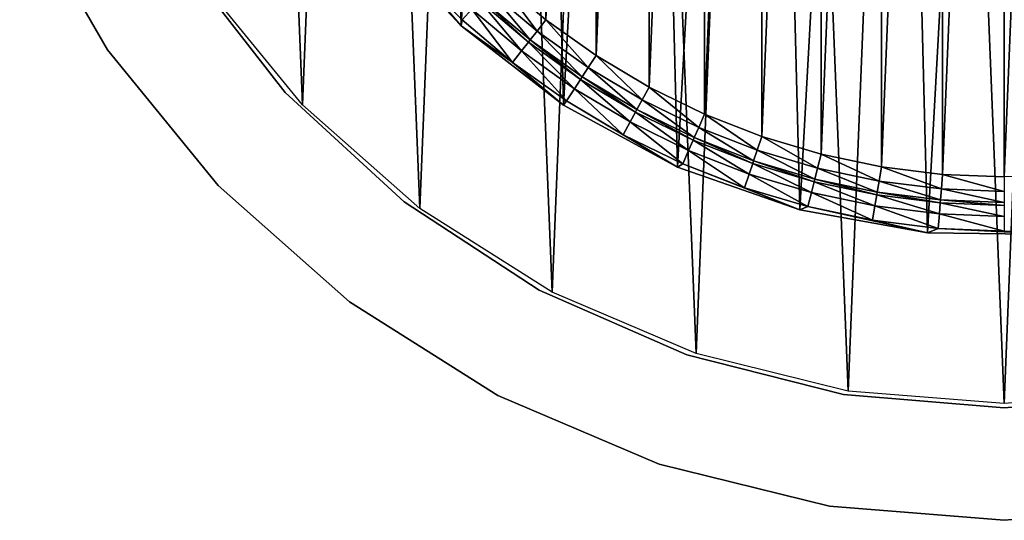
# Model space of a CAD drawing. Header units: millimetres. Extents: x 10 to 569, y -280 to 280.
# Tile 1 of 13: x 36 to 289, y -280 to -151. Entities that reach past the tile are written whole.
import ezdxf

# ---------------------------------------------------------------- set-up
doc = ezdxf.new("R2010")
doc.units = ezdxf.units.MM
doc.header["$LTSCALE"] = 25.4
doc.layers.get('0').update_dxf_attribs({"true_color": 0xff5454})

# ---------------------------------------------------------------- blocks, each defined once
blk = doc.blocks.new('MIST-8943.STL#1')
at = {"color": 7, "true_color": 0xffffff}
mesh = blk.add_polyface(dxfattribs=at)
corners = [(44.43, 50.01, 1.42), (41.2, -30.13, 1.42), (39.58, 10.07, 1.42), (49.25, -69.55, 1.42), (55.62, 88.65, 1.42), (63.52, -107.17, 1.42), (72.87, 125, 1.42), (83.63, -142.02, 1.42), (95.73, 158.11, 1.42), (109.08, -173.18, 1.42), (123.6, 187.13, 1.42), (139.19, -199.86, 1.42), (155.76, 211.3, 1.42), (173.2, -221.36, 1.42), (191.39, 229.99, 1.42), (210.21, -237.13, 1.42), (229.55, 242.74, 1.42), (249.28, -246.76, 1.42), (269.26, 249.19, 1.42), (289.38, -250, 1.42), (309.49, 249.19, 1.42), (329.48, -246.76, 1.42), (349.21, 242.74, 1.42), (368.54, -237.13, 1.42), (387.37, 229.99, 1.42), (405.56, -221.36, 1.42), (422.99, 211.3, 1.42), (439.56, -199.86, 1.42), (455.16, 187.13, 1.42), (469.68, -173.18, 1.42), (483.03, 158.11, 1.42), (495.12, -142.02, 1.42), (505.88, 125, 1.42), (515.24, -107.17, 1.42), (523.13, 88.65, 1.42), (529.51, -69.55, 1.42), (534.33, 50.01, 1.42), (537.56, -30.13, 1.42), (539.18, 10.07, 1.42)]
mesh.append_faces([[corners[k] for k in face] for face in [(0, 1, 2), (37, 36, 38)]], dxfattribs={"vtx0": -1, "color": 7})
mesh.append_faces([[corners[k] for k in face] for face in [(1, 0, 3), (3, 4, 5), (5, 6, 7), (7, 8, 9), (9, 10, 11), (11, 12, 13), (13, 14, 15), (15, 16, 17), (17, 18, 19), (19, 20, 21), (21, 22, 23), (23, 24, 25), (25, 26, 27), (27, 28, 29), (29, 30, 31), (31, 32, 33), (33, 34, 35), (35, 36, 37)]], dxfattribs={"vtx0": -1, "vtx1": -1, "color": 7})
mesh.append_faces([[corners[k] for k in face] for face in [(3, 0, 4), (5, 4, 6), (7, 6, 8), (9, 8, 10), (11, 10, 12), (13, 12, 14), (15, 14, 16), (17, 16, 18), (19, 18, 20), (21, 20, 22), (23, 22, 24), (25, 24, 26), (27, 26, 28), (29, 28, 30), (31, 30, 32), (33, 32, 34), (35, 34, 36)]], dxfattribs={"vtx0": -1, "vtx2": -1, "color": 7})
mesh = blk.add_polyface(dxfattribs=at)
corners = [(84.28, 28, 141.92), (83.72, 0, 141.92), (82.44, -5.27, 141.92), (84.42, 16.98, 141.92), (86.52, 33.85, 141.92), (91.43, 60.53, 141.92), (90.01, 50.49, 141.92), (94.86, 66.78, 141.92), (103.7, 91.5, 141.92), (101.04, 82.61, 141.92), (108.5, 97.88, 141.92), (120.78, 120.1, 141.92), (117.2, 112.49, 141.92), (127.08, 126.32, 141.92), (142.23, 145.59, 141.92), (138.07, 139.29, 141.92), (150.09, 151.31, 141.92), (167.49, 167.31, 141.92), (163.06, 162.29, 141.92), (176.89, 172.17, 141.92), (195.91, 184.7, 141.92), (191.49, 180.87, 141.92), (206.76, 188.34, 141.92), (226.75, 197.3, 141.92), (222.6, 194.52, 141.92), (238.89, 199.37, 141.92), (259.21, 204.79, 141.92), (255.53, 202.86, 141.92), (272.39, 204.96, 141.92), (292.45, 206.98, 141.92), (289.38, 205.66, 141.92), (306.36, 204.96, 141.92), (325.61, 203.8, 141.92), (323.23, 202.86, 141.92), (339.86, 199.37, 141.92), (357.83, 195.35, 141.92), (356.15, 194.52, 141.92), (371.99, 188.34, 141.92), (388.28, 181.84, 141.92), (387.26, 180.87, 141.92), (401.86, 172.17, 141.92), (416.17, 163.62, 141.92), (415.7, 162.3, 141.92), (428.67, 151.31, 141.92), (440.78, 141.16, 141.92), (440.69, 139.29, 141.92), (451.67, 126.32, 141.92), (461.46, 115.05, 141.92), (461.55, 112.49, 141.92), (477.69, 85.96, 141.92), (470.25, 97.88, 141.92), (477.72, 82.61, 141.92), (489.04, 54.64, 141.92), (483.9, 66.78, 141.92), (488.75, 50.49, 141.92), (492.23, 33.85, 141.92), (495.22, 21.9, 141.92), (494.34, 16.98, 141.92), (495.04, 0, 141.92), (84.42, -16.98, 141.92), (85.97, -38.39, 141.92), (86.52, -33.85, 141.92), (90.01, -50.49, 141.92), (94.76, -70.52, 141.92), (94.86, -66.78, 141.92), (101.04, -82.61, 141.92), (108.6, -100.83, 141.92), (108.5, -97.88, 141.92), (117.21, -112.49, 141.92), (127.11, -128.52, 141.92), (127.08, -126.32, 141.92), (138.07, -139.29, 141.92), (149.83, -152.89, 141.92), (150.09, -151.31, 141.92), (163.06, -162.3, 141.92), (176.16, -173.29, 141.92), (176.89, -172.17, 141.92), (205.42, -189.21, 141.92), (191.49, -180.87, 141.92), (206.77, -188.34, 141.92), (236.86, -200.23, 141.92), (222.6, -194.52, 141.92), (238.89, -199.37, 141.92), (269.66, -206.06, 141.92), (255.53, -202.86, 141.92), (272.4, -204.96, 141.92), (302.97, -206.55, 141.92), (289.38, -205.66, 141.92), (306.36, -204.96, 141.92), (335.93, -201.7, 141.92), (323.23, -202.86, 141.92), (339.87, -199.37, 141.92), (367.68, -191.62, 141.92), (356.16, -194.52, 141.92), (371.99, -188.34, 141.92), (397.4, -176.58, 141.92), (387.26, -180.87, 141.92), (401.86, -172.17, 141.92), (424.33, -156.96, 141.92), (415.7, -162.29, 141.92), (428.67, -151.31, 141.92), (447.76, -133.28, 141.92), (440.69, -139.29, 141.92), (451.67, -126.32, 141.92), (467.09, -106.15, 141.92), (461.55, -112.49, 141.92), (470.25, -97.88, 141.92), (481.82, -76.27, 141.92), (477.72, -82.61, 141.92), (483.9, -66.78, 141.92), (491.56, -44.41, 141.92), (488.75, -50.49, 141.92), (492.23, -33.85, 141.92), (496.06, -11.4, 141.92), (494.34, -16.98, 141.92)]
mesh.append_faces([[corners[k] for k in face] for face in [(0, 1, 2), (1, 0, 3), (3, 0, 4), (4, 5, 6), (6, 5, 7), (7, 8, 9), (9, 8, 10), (10, 11, 12), (12, 11, 13), (13, 14, 15), (15, 14, 16), (16, 17, 18), (18, 17, 19), (19, 20, 21), (21, 20, 22), (22, 23, 24), (24, 23, 25), (25, 26, 27), (27, 26, 28), (28, 29, 30), (30, 29, 31), (31, 32, 33), (33, 32, 34), (34, 35, 36), (36, 35, 37), (37, 38, 39), (39, 38, 40), (40, 41, 42), (42, 41, 43), (43, 44, 45), (45, 44, 46), (46, 47, 48), (48, 49, 50), (50, 49, 51), (51, 52, 53), (53, 52, 54), (54, 52, 55), (55, 56, 57), (57, 56, 58), (2, 59, 60), (59, 2, 1), (60, 62, 63), (63, 65, 66), (66, 68, 69), (69, 71, 72), (72, 74, 75), (75, 76, 77), (77, 79, 80), (80, 82, 83), (83, 85, 86), (86, 88, 89), (89, 91, 92), (92, 94, 95), (95, 97, 98), (98, 100, 101), (101, 103, 104), (104, 106, 107), (107, 109, 110), (110, 112, 113), (113, 58, 56)]], dxfattribs={"vtx0": -1, "vtx1": -1, "color": 7})
mesh.append_faces([[corners[k] for k in face] for face in [(4, 0, 5), (7, 5, 8), (10, 8, 11), (13, 11, 14), (16, 14, 17), (19, 17, 20), (22, 20, 23), (25, 23, 26), (28, 26, 29), (31, 29, 32), (34, 32, 35), (37, 35, 38), (40, 38, 41), (43, 41, 44), (46, 44, 47), (48, 47, 49), (51, 49, 52), (55, 52, 56), (60, 59, 61), (60, 61, 62), (63, 62, 64), (63, 64, 65), (66, 65, 67), (66, 67, 68), (69, 68, 70), (69, 70, 71), (72, 71, 73), (72, 73, 74), (75, 74, 76), (77, 76, 78), (77, 78, 79), (80, 79, 81), (80, 81, 82), (83, 82, 84), (83, 84, 85), (86, 85, 87), (86, 87, 88), (89, 88, 90), (89, 90, 91), (92, 91, 93), (92, 93, 94), (95, 94, 96), (95, 96, 97), (98, 97, 99), (98, 99, 100), (101, 100, 102), (101, 102, 103), (104, 103, 105), (104, 105, 106), (107, 106, 108), (107, 108, 109), (110, 109, 111), (110, 111, 112), (113, 112, 114), (113, 114, 58)]], dxfattribs={"vtx0": -1, "vtx2": -1, "color": 7})
mesh = blk.add_polyface(dxfattribs=at)
corners = [(85.97, -38.39, 142.94), (84.28, 28, 142.94), (82.44, -5.27, 142.94), (91.43, 60.53, 142.94), (94.76, -70.52, 142.94), (103.7, 91.5, 142.94), (108.6, -100.83, 142.94), (120.78, 120.1, 142.94), (127.11, -128.52, 142.94), (142.23, 145.59, 142.94), (149.83, -152.89, 142.94), (167.49, 167.31, 142.94), (176.16, -173.29, 142.94), (195.91, 184.7, 142.94), (205.42, -189.21, 142.94), (226.75, 197.3, 142.94), (236.86, -200.23, 142.94), (259.21, 204.79, 142.94), (269.66, -206.06, 142.94), (292.45, 206.98, 142.94), (302.97, -206.55, 142.94), (325.61, 203.8, 142.94), (335.93, -201.7, 142.94), (357.83, 195.35, 142.94), (367.68, -191.62, 142.94), (388.28, 181.84, 142.94), (397.4, -176.58, 142.94), (416.17, 163.62, 142.94), (424.33, -156.96, 142.94), (440.78, 141.16, 142.94), (447.76, -133.28, 142.94), (461.46, 115.05, 142.94), (467.09, -106.15, 142.94), (477.69, 85.96, 142.94), (481.82, -76.27, 142.94), (489.04, 54.64, 142.94), (491.56, -44.41, 142.94), (495.22, 21.9, 142.94), (496.06, -11.4, 142.94)]
mesh.append_faces([[corners[k] for k in face] for face in [(0, 1, 2), (37, 36, 38)]], dxfattribs={"vtx0": -1, "color": 7})
mesh.append_faces([[corners[k] for k in face] for face in [(1, 0, 3), (3, 4, 5), (5, 6, 7), (7, 8, 9), (9, 10, 11), (11, 12, 13), (13, 14, 15), (15, 16, 17), (17, 18, 19), (19, 20, 21), (21, 22, 23), (23, 24, 25), (25, 26, 27), (27, 28, 29), (29, 30, 31), (31, 32, 33), (33, 34, 35), (35, 36, 37)]], dxfattribs={"vtx0": -1, "vtx1": -1, "color": 7})
mesh.append_faces([[corners[k] for k in face] for face in [(3, 0, 4), (5, 4, 6), (7, 6, 8), (9, 8, 10), (11, 10, 12), (13, 12, 14), (15, 14, 16), (17, 16, 18), (19, 18, 20), (21, 20, 22), (23, 22, 24), (25, 24, 26), (27, 26, 28), (29, 28, 30), (31, 30, 32), (33, 32, 34), (35, 34, 36)]], dxfattribs={"vtx0": -1, "vtx2": -1, "color": 7})
mesh = blk.add_polyface(dxfattribs=at)
corners = [(98.29, 15.83, 133.92), (98.29, -15.84, 133.92), (97.63, 0, 133.92), (100.25, 31.56, 133.92), (100.25, -31.56, 133.92), (103.5, 47.07, 133.92), (103.5, -47.07, 133.92), (108.02, 62.26, 133.92), (108.02, -62.26, 133.92), (113.78, 77.02, 133.92), (113.78, -77.02, 133.92), (120.74, 91.26, 133.92), (120.74, -91.26, 133.92), (128.86, 104.87, 133.92), (128.86, -104.88, 133.92), (138.06, 117.77, 133.92), (138.06, -117.77, 133.92), (148.31, 129.86, 133.92), (148.31, -129.87, 133.92), (159.51, 141.07, 133.92), (159.51, -141.07, 133.92), (171.61, 151.31, 133.92), (171.61, -151.31, 133.92), (184.5, 160.52, 133.92), (184.5, -160.52, 133.92), (198.12, 168.63, 133.92), (198.12, -168.63, 133.92), (212.35, 175.59, 133.92), (212.36, -175.6, 133.92), (227.12, 181.36, 133.92), (227.12, -181.36, 133.92), (242.31, 185.88, 133.92), (242.31, -185.88, 133.92), (257.82, 189.13, 133.92), (257.82, -189.13, 133.92), (273.54, 191.09, 133.92), (273.54, -191.09, 133.92), (289.38, 191.74, 133.92), (289.38, -191.74, 133.92), (305.21, 191.09, 133.92), (305.21, -191.09, 133.92), (320.94, 189.13, 133.92), (320.94, -189.13, 133.92), (336.45, 185.88, 133.92), (336.45, -185.88, 133.92), (351.64, 181.36, 133.92), (351.64, -181.36, 133.92), (366.4, 175.6, 133.92), (366.4, -175.59, 133.92), (380.64, 168.63, 133.92), (380.64, -168.63, 133.92), (394.25, 160.52, 133.92), (394.25, -160.52, 133.92), (407.15, 151.31, 133.92), (407.15, -151.31, 133.92), (419.24, 141.07, 133.92), (419.24, -141.07, 133.92), (430.45, 129.87, 133.92), (430.45, -129.86, 133.92), (440.69, 117.77, 133.92), (440.69, -117.77, 133.92), (449.9, 104.88, 133.92), (449.9, -104.87, 133.92), (458.01, 91.26, 133.92), (458.01, -91.26, 133.92), (464.97, 77.02, 133.92), (464.97, -77.02, 133.92), (470.73, 62.26, 133.92), (470.73, -62.26, 133.92), (475.26, 47.07, 133.92), (475.26, -47.07, 133.92), (478.51, 31.56, 133.92), (478.51, -31.56, 133.92), (480.47, 15.84, 133.92), (480.47, -15.83, 133.92), (481.12, 0, 133.92)]
mesh.append_faces([[corners[k] for k in face] for face in [(0, 1, 2), (74, 73, 75)]], dxfattribs={"vtx0": -1, "color": 7})
mesh.append_faces([[corners[k] for k in face] for face in [(1, 3, 4), (4, 5, 6), (6, 7, 8), (8, 9, 10), (10, 11, 12), (12, 13, 14), (14, 15, 16), (16, 17, 18), (18, 19, 20), (20, 21, 22), (22, 23, 24), (24, 25, 26), (26, 27, 28), (28, 29, 30), (30, 31, 32), (32, 33, 34), (34, 35, 36), (36, 37, 38), (38, 39, 40), (40, 41, 42), (42, 43, 44), (44, 45, 46), (46, 47, 48), (48, 49, 50), (50, 51, 52), (52, 53, 54), (54, 55, 56), (56, 57, 58), (58, 59, 60), (60, 61, 62), (62, 63, 64), (64, 65, 66), (66, 67, 68), (68, 69, 70), (70, 71, 72), (72, 73, 74)]], dxfattribs={"vtx0": -1, "vtx1": -1, "color": 7})
mesh.append_faces([[corners[k] for k in face] for face in [(1, 0, 3), (4, 3, 5), (6, 5, 7), (8, 7, 9), (10, 9, 11), (12, 11, 13), (14, 13, 15), (16, 15, 17), (18, 17, 19), (20, 19, 21), (22, 21, 23), (24, 23, 25), (26, 25, 27), (28, 27, 29), (30, 29, 31), (32, 31, 33), (34, 33, 35), (36, 35, 37), (38, 37, 39), (40, 39, 41), (42, 41, 43), (44, 43, 45), (46, 45, 47), (48, 47, 49), (50, 49, 51), (52, 51, 53), (54, 53, 55), (56, 55, 57), (58, 57, 59), (60, 59, 61), (62, 61, 63), (64, 63, 65), (66, 65, 67), (68, 67, 69), (70, 69, 71), (72, 71, 73)]], dxfattribs={"vtx0": -1, "vtx2": -1, "color": 7})
at = {"color": 254, "true_color": 0xe3e2e8}
mesh = blk.add_polyface(dxfattribs=at)
corners = [(36.41, -120.03, 131.42), (58.94, -159.06, 1.42), (58.94, -159.06, 131.42), (36.41, -120.03, 1.42)]
mesh.append_faces([[corners[k] for k in face] for face in [(0, 1, 2), (1, 0, 3)]], dxfattribs={"vtx0": -1, "color": 254})
at = {"color": 7, "true_color": 0xffffff}
mesh = blk.add_polyface(dxfattribs=at)
corners = [(127.11, -128.52, 142.94), (149.83, -152.89, 141.92), (149.83, -152.89, 142.94), (127.11, -128.52, 141.92)]
mesh.append_faces([[corners[k] for k in face] for face in [(0, 1, 2), (1, 0, 3)]], dxfattribs={"vtx0": -1, "color": 7})
at = {"color": 254, "true_color": 0xe3e2e8}
mesh = blk.add_polyface(dxfattribs=at)
corners = [(79.18, -137.33, 131.42), (104.65, -170.05, 1.42), (104.65, -170.05, 131.42), (79.18, -137.33, 1.42)]
mesh.append_faces([[corners[k] for k in face] for face in [(0, 1, 2), (1, 0, 3)]], dxfattribs={"vtx0": -1, "color": 254})
at = {"color": 7, "true_color": 0xffffff}
mesh = blk.add_polyface(dxfattribs=at)
corners = [(159.51, -141.07, 133.92), (169.32, -154.25, 134.84), (156.99, -143.81, 134.84), (171.61, -151.31, 133.92)]
mesh.append_faces([[corners[k] for k in face] for face in [(0, 1, 2), (1, 0, 3)]], dxfattribs={"vtx0": -1, "color": 7})
mesh = blk.add_polyface(dxfattribs=at)
corners = [(156.99, -143.81, 134.84), (167.56, -156.52, 137.38), (155.05, -145.92, 137.38), (169.32, -154.25, 134.84)]
mesh.append_faces([[corners[k] for k in face] for face in [(0, 1, 2), (1, 0, 3)]], dxfattribs={"vtx0": -1, "color": 7})
mesh = blk.add_polyface(dxfattribs=at)
corners = [(154.55, -146.46, 138.45), (165.35, -159.36, 140.99), (152.61, -148.57, 140.99), (167.11, -157.09, 138.45)]
mesh.append_faces([[corners[k] for k in face] for face in [(0, 1, 2), (1, 0, 3)]], dxfattribs={"vtx0": -1, "color": 7})
mesh = blk.add_polyface(dxfattribs=at)
corners = [(167.11, -157.09, 138.45), (155.05, -145.92, 137.38), (167.56, -156.52, 137.38), (154.55, -146.46, 138.45)]
mesh.append_faces([[corners[k] for k in face] for face in [(0, 1, 2), (1, 0, 3)]], dxfattribs={"vtx0": -1, "color": 7})
mesh = blk.add_polyface(dxfattribs=at)
corners = [(152.61, -148.57, 140.99), (163.06, -162.3, 141.92), (150.09, -151.31, 141.92), (165.35, -159.36, 140.99)]
mesh.append_faces([[corners[k] for k in face] for face in [(0, 1, 2), (1, 0, 3)]], dxfattribs={"vtx0": -1, "color": 7})
mesh = blk.add_polyface(dxfattribs=at)
corners = [(171.61, -151.31, 133.92), (182.47, -163.64, 134.84), (169.32, -154.25, 134.84), (184.5, -160.52, 133.92)]
mesh.append_faces([[corners[k] for k in face] for face in [(0, 1, 2), (1, 0, 3)]], dxfattribs={"vtx0": -1, "color": 7})
mesh = blk.add_polyface(dxfattribs=at)
corners = [(176.16, -173.29, 142.94), (149.83, -152.89, 141.92), (176.16, -173.29, 141.92), (149.83, -152.89, 142.94)]
mesh.append_faces([[corners[k] for k in face] for face in [(0, 1, 2), (1, 0, 3)]], dxfattribs={"vtx0": -1, "color": 7})
mesh = blk.add_polyface(dxfattribs=at)
corners = [(169.32, -154.25, 134.84), (180.9, -166.04, 137.38), (167.56, -156.52, 137.38), (182.47, -163.64, 134.84)]
mesh.append_faces([[corners[k] for k in face] for face in [(0, 1, 2), (1, 0, 3)]], dxfattribs={"vtx0": -1, "color": 7})
mesh = blk.add_polyface(dxfattribs=at)
corners = [(180.5, -166.65, 138.45), (167.56, -156.52, 137.38), (180.9, -166.04, 137.38), (167.11, -157.09, 138.45)]
mesh.append_faces([[corners[k] for k in face] for face in [(0, 1, 2), (1, 0, 3)]], dxfattribs={"vtx0": -1, "color": 7})
at = {"color": 254, "true_color": 0xe3e2e8}
mesh = blk.add_polyface(dxfattribs=at)
corners = [(58.94, -159.06, 131.42), (87.44, -193.96, 1.42), (87.44, -193.96, 131.42), (58.94, -159.06, 1.42)]
mesh.append_faces([[corners[k] for k in face] for face in [(0, 1, 2), (1, 0, 3)]], dxfattribs={"vtx0": -1, "color": 254})
at = {"color": 7, "true_color": 0xffffff}
mesh = blk.add_polyface(dxfattribs=at)
corners = [(165.35, -159.36, 140.99), (176.89, -172.17, 141.92), (163.06, -162.3, 141.92), (178.93, -169.05, 140.99)]
mesh.append_faces([[corners[k] for k in face] for face in [(0, 1, 2), (1, 0, 3)]], dxfattribs={"vtx0": -1, "color": 7})
mesh = blk.add_polyface(dxfattribs=at)
corners = [(167.11, -157.09, 138.45), (178.93, -169.05, 140.99), (165.35, -159.36, 140.99), (180.5, -166.65, 138.45)]
mesh.append_faces([[corners[k] for k in face] for face in [(0, 1, 2), (1, 0, 3)]], dxfattribs={"vtx0": -1, "color": 7})
mesh = blk.add_polyface(dxfattribs=at)
corners = [(184.5, -160.52, 133.92), (196.35, -171.91, 134.84), (182.47, -163.64, 134.84), (198.12, -168.63, 133.92)]
mesh.append_faces([[corners[k] for k in face] for face in [(0, 1, 2), (1, 0, 3)]], dxfattribs={"vtx0": -1, "color": 7})
mesh = blk.add_polyface(dxfattribs=at)
corners = [(182.47, -163.64, 134.84), (194.98, -174.43, 137.38), (180.9, -166.04, 137.38), (196.35, -171.91, 134.84)]
mesh.append_faces([[corners[k] for k in face] for face in [(0, 1, 2), (1, 0, 3)]], dxfattribs={"vtx0": -1, "color": 7})
mesh = blk.add_polyface(dxfattribs=at)
corners = [(180.5, -166.65, 138.45), (193.27, -177.6, 140.99), (178.93, -169.05, 140.99), (194.63, -175.08, 138.45)]
mesh.append_faces([[corners[k] for k in face] for face in [(0, 1, 2), (1, 0, 3)]], dxfattribs={"vtx0": -1, "color": 7})
mesh = blk.add_polyface(dxfattribs=at)
corners = [(194.63, -175.08, 138.45), (180.9, -166.04, 137.38), (194.98, -174.43, 137.38), (180.5, -166.65, 138.45)]
mesh.append_faces([[corners[k] for k in face] for face in [(0, 1, 2), (1, 0, 3)]], dxfattribs={"vtx0": -1, "color": 7})
mesh = blk.add_polyface(dxfattribs=at)
corners = [(178.93, -169.05, 140.99), (191.49, -180.87, 141.92), (176.89, -172.17, 141.92), (193.27, -177.6, 140.99)]
mesh.append_faces([[corners[k] for k in face] for face in [(0, 1, 2), (1, 0, 3)]], dxfattribs={"vtx0": -1, "color": 7})
mesh = blk.add_polyface(dxfattribs=at)
corners = [(198.12, -168.63, 133.92), (210.86, -179.01, 134.84), (196.35, -171.91, 134.84), (212.36, -175.6, 133.92)]
mesh.append_faces([[corners[k] for k in face] for face in [(0, 1, 2), (1, 0, 3)]], dxfattribs={"vtx0": -1, "color": 7})
at = {"color": 254, "true_color": 0xe3e2e8}
mesh = blk.add_polyface(dxfattribs=at)
corners = [(135.16, -198.14, 131.42), (104.65, -170.05, 1.42), (135.16, -198.14, 1.42), (104.65, -170.05, 131.42)]
mesh.append_faces([[corners[k] for k in face] for face in [(0, 1, 2), (1, 0, 3)]], dxfattribs={"vtx0": -1, "color": 254})
at = {"color": 7, "true_color": 0xffffff}
mesh = blk.add_polyface(dxfattribs=at)
corners = [(196.35, -171.91, 134.84), (209.71, -181.63, 137.38), (194.98, -174.43, 137.38), (210.86, -179.01, 134.84)]
mesh.append_faces([[corners[k] for k in face] for face in [(0, 1, 2), (1, 0, 3)]], dxfattribs={"vtx0": -1, "color": 7})
mesh = blk.add_polyface(dxfattribs=at)
corners = [(205.42, -189.21, 142.94), (176.16, -173.29, 141.92), (205.42, -189.21, 141.92), (176.16, -173.29, 142.94)]
mesh.append_faces([[corners[k] for k in face] for face in [(0, 1, 2), (1, 0, 3)]], dxfattribs={"vtx0": -1, "color": 7})
mesh = blk.add_polyface(dxfattribs=at)
corners = [(209.41, -182.3, 138.45), (194.98, -174.43, 137.38), (209.71, -181.63, 137.38), (194.63, -175.08, 138.45)]
mesh.append_faces([[corners[k] for k in face] for face in [(0, 1, 2), (1, 0, 3)]], dxfattribs={"vtx0": -1, "color": 7})
mesh = blk.add_polyface(dxfattribs=at)
corners = [(194.63, -175.08, 138.45), (208.26, -184.93, 140.99), (193.27, -177.6, 140.99), (209.41, -182.3, 138.45)]
mesh.append_faces([[corners[k] for k in face] for face in [(0, 1, 2), (1, 0, 3)]], dxfattribs={"vtx0": -1, "color": 7})
mesh = blk.add_polyface(dxfattribs=at)
corners = [(212.36, -175.6, 133.92), (225.91, -184.88, 134.84), (210.86, -179.01, 134.84), (227.12, -181.36, 133.92)]
mesh.append_faces([[corners[k] for k in face] for face in [(0, 1, 2), (1, 0, 3)]], dxfattribs={"vtx0": -1, "color": 7})
mesh = blk.add_polyface(dxfattribs=at)
corners = [(193.27, -177.6, 140.99), (206.77, -188.34, 141.92), (191.49, -180.87, 141.92), (208.26, -184.93, 140.99)]
mesh.append_faces([[corners[k] for k in face] for face in [(0, 1, 2), (1, 0, 3)]], dxfattribs={"vtx0": -1, "color": 7})
mesh = blk.add_polyface(dxfattribs=at)
corners = [(210.86, -179.01, 134.84), (224.98, -187.59, 137.38), (209.71, -181.63, 137.38), (225.91, -184.88, 134.84)]
mesh.append_faces([[corners[k] for k in face] for face in [(0, 1, 2), (1, 0, 3)]], dxfattribs={"vtx0": -1, "color": 7})
mesh = blk.add_polyface(dxfattribs=at)
corners = [(224.74, -188.28, 138.45), (209.71, -181.63, 137.38), (224.98, -187.59, 137.38), (209.41, -182.3, 138.45)]
mesh.append_faces([[corners[k] for k in face] for face in [(0, 1, 2), (1, 0, 3)]], dxfattribs={"vtx0": -1, "color": 7})
mesh = blk.add_polyface(dxfattribs=at)
corners = [(227.12, -181.36, 133.92), (241.39, -189.49, 134.84), (225.91, -184.88, 134.84), (242.31, -185.88, 133.92)]
mesh.append_faces([[corners[k] for k in face] for face in [(0, 1, 2), (1, 0, 3)]], dxfattribs={"vtx0": -1, "color": 7})
mesh = blk.add_polyface(dxfattribs=at)
corners = [(209.41, -182.3, 138.45), (223.81, -190.99, 140.99), (208.26, -184.93, 140.99), (224.74, -188.28, 138.45)]
mesh.append_faces([[corners[k] for k in face] for face in [(0, 1, 2), (1, 0, 3)]], dxfattribs={"vtx0": -1, "color": 7})
mesh = blk.add_polyface(dxfattribs=at)
corners = [(208.26, -184.93, 140.99), (222.6, -194.52, 141.92), (206.77, -188.34, 141.92), (223.81, -190.99, 140.99)]
mesh.append_faces([[corners[k] for k in face] for face in [(0, 1, 2), (1, 0, 3)]], dxfattribs={"vtx0": -1, "color": 7})
mesh = blk.add_polyface(dxfattribs=at)
corners = [(225.91, -184.88, 134.84), (240.69, -192.27, 137.38), (224.98, -187.59, 137.38), (241.39, -189.49, 134.84)]
mesh.append_faces([[corners[k] for k in face] for face in [(0, 1, 2), (1, 0, 3)]], dxfattribs={"vtx0": -1, "color": 7})
mesh = blk.add_polyface(dxfattribs=at)
corners = [(242.31, -185.88, 133.92), (257.21, -192.8, 134.84), (241.39, -189.49, 134.84), (257.82, -189.13, 133.92)]
mesh.append_faces([[corners[k] for k in face] for face in [(0, 1, 2), (1, 0, 3)]], dxfattribs={"vtx0": -1, "color": 7})
mesh = blk.add_polyface(dxfattribs=at)
corners = [(236.86, -200.23, 142.94), (205.42, -189.21, 141.92), (236.86, -200.23, 141.92), (205.42, -189.21, 142.94)]
mesh.append_faces([[corners[k] for k in face] for face in [(0, 1, 2), (1, 0, 3)]], dxfattribs={"vtx0": -1, "color": 7})
mesh = blk.add_polyface(dxfattribs=at)
corners = [(224.74, -188.28, 138.45), (239.81, -195.76, 140.99), (223.81, -190.99, 140.99), (240.51, -192.98, 138.45)]
mesh.append_faces([[corners[k] for k in face] for face in [(0, 1, 2), (1, 0, 3)]], dxfattribs={"vtx0": -1, "color": 7})
mesh = blk.add_polyface(dxfattribs=at)
corners = [(240.51, -192.98, 138.45), (224.98, -187.59, 137.38), (240.69, -192.27, 137.38), (224.74, -188.28, 138.45)]
mesh.append_faces([[corners[k] for k in face] for face in [(0, 1, 2), (1, 0, 3)]], dxfattribs={"vtx0": -1, "color": 7})
mesh = blk.add_polyface(dxfattribs=at)
corners = [(241.39, -189.49, 134.84), (256.73, -195.63, 137.38), (240.69, -192.27, 137.38), (257.21, -192.8, 134.84)]
mesh.append_faces([[corners[k] for k in face] for face in [(0, 1, 2), (1, 0, 3)]], dxfattribs={"vtx0": -1, "color": 7})
mesh = blk.add_polyface(dxfattribs=at)
corners = [(257.82, -189.13, 133.92), (273.24, -194.8, 134.84), (257.21, -192.8, 134.84), (273.54, -191.09, 133.92)]
mesh.append_faces([[corners[k] for k in face] for face in [(0, 1, 2), (1, 0, 3)]], dxfattribs={"vtx0": -1, "color": 7})
mesh = blk.add_polyface(dxfattribs=at)
corners = [(223.81, -190.99, 140.99), (238.89, -199.37, 141.92), (222.6, -194.52, 141.92), (239.81, -195.76, 140.99)]
mesh.append_faces([[corners[k] for k in face] for face in [(0, 1, 2), (1, 0, 3)]], dxfattribs={"vtx0": -1, "color": 7})
mesh = blk.add_polyface(dxfattribs=at)
corners = [(273.54, -191.09, 133.92), (289.38, -195.47, 134.84), (273.24, -194.8, 134.84), (289.38, -191.74, 133.92)]
mesh.append_faces([[corners[k] for k in face] for face in [(0, 1, 2), (1, 0, 3)]], dxfattribs={"vtx0": -1, "color": 7})
at = {"color": 254, "true_color": 0xe3e2e8}
mesh = blk.add_polyface(dxfattribs=at)
corners = [(121.17, -223.84, 131.42), (87.44, -193.96, 1.42), (121.17, -223.84, 1.42), (87.44, -193.96, 131.42)]
mesh.append_faces([[corners[k] for k in face] for face in [(0, 1, 2), (1, 0, 3)]], dxfattribs={"vtx0": -1, "color": 254})
at = {"color": 7, "true_color": 0xffffff}
mesh = blk.add_polyface(dxfattribs=at)
corners = [(240.51, -192.98, 138.45), (256.14, -199.18, 140.99), (239.81, -195.76, 140.99), (256.61, -196.35, 138.45)]
mesh.append_faces([[corners[k] for k in face] for face in [(0, 1, 2), (1, 0, 3)]], dxfattribs={"vtx0": -1, "color": 7})
mesh = blk.add_polyface(dxfattribs=at)
corners = [(256.61, -196.35, 138.45), (240.69, -192.27, 137.38), (256.73, -195.63, 137.38), (240.51, -192.98, 138.45)]
mesh.append_faces([[corners[k] for k in face] for face in [(0, 1, 2), (1, 0, 3)]], dxfattribs={"vtx0": -1, "color": 7})
mesh = blk.add_polyface(dxfattribs=at)
corners = [(257.21, -192.8, 134.84), (273, -197.66, 137.38), (256.73, -195.63, 137.38), (273.24, -194.8, 134.84)]
mesh.append_faces([[corners[k] for k in face] for face in [(0, 1, 2), (1, 0, 3)]], dxfattribs={"vtx0": -1, "color": 7})
mesh = blk.add_polyface(dxfattribs=at)
corners = [(239.81, -195.76, 140.99), (255.53, -202.86, 141.92), (238.89, -199.37, 141.92), (256.14, -199.18, 140.99)]
mesh.append_faces([[corners[k] for k in face] for face in [(0, 1, 2), (1, 0, 3)]], dxfattribs={"vtx0": -1, "color": 7})
mesh = blk.add_polyface(dxfattribs=at)
corners = [(256.61, -196.35, 138.45), (272.7, -201.25, 140.99), (256.14, -199.18, 140.99), (272.94, -198.39, 138.45)]
mesh.append_faces([[corners[k] for k in face] for face in [(0, 1, 2), (1, 0, 3)]], dxfattribs={"vtx0": -1, "color": 7})
mesh = blk.add_polyface(dxfattribs=at)
corners = [(272.94, -198.39, 138.45), (256.73, -195.63, 137.38), (273, -197.66, 137.38), (256.61, -196.35, 138.45)]
mesh.append_faces([[corners[k] for k in face] for face in [(0, 1, 2), (1, 0, 3)]], dxfattribs={"vtx0": -1, "color": 7})
mesh = blk.add_polyface(dxfattribs=at)
corners = [(273.24, -194.8, 134.84), (289.38, -198.34, 137.38), (273, -197.66, 137.38), (289.38, -195.47, 134.84)]
mesh.append_faces([[corners[k] for k in face] for face in [(0, 1, 2), (1, 0, 3)]], dxfattribs={"vtx0": -1, "color": 7})
at = {"color": 254, "true_color": 0xe3e2e8}
mesh = blk.add_polyface(dxfattribs=at)
corners = [(169.88, -220.82, 131.42), (135.16, -198.14, 1.42), (169.88, -220.82, 1.42), (135.16, -198.14, 131.42)]
mesh.append_faces([[corners[k] for k in face] for face in [(0, 1, 2), (1, 0, 3)]], dxfattribs={"vtx0": -1, "color": 254})
at = {"color": 7, "true_color": 0xffffff}
mesh = blk.add_polyface(dxfattribs=at)
corners = [(256.14, -199.18, 140.99), (272.4, -204.96, 141.92), (255.53, -202.86, 141.92), (272.7, -201.25, 140.99)]
mesh.append_faces([[corners[k] for k in face] for face in [(0, 1, 2), (1, 0, 3)]], dxfattribs={"vtx0": -1, "color": 7})
mesh = blk.add_polyface(dxfattribs=at)
corners = [(272.94, -198.39, 138.45), (289.38, -201.94, 140.99), (272.7, -201.25, 140.99), (289.38, -199.07, 138.45)]
mesh.append_faces([[corners[k] for k in face] for face in [(0, 1, 2), (1, 0, 3)]], dxfattribs={"vtx0": -1, "color": 7})
mesh = blk.add_polyface(dxfattribs=at)
corners = [(289.38, -199.07, 138.45), (273, -197.66, 137.38), (289.38, -198.34, 137.38), (272.94, -198.39, 138.45)]
mesh.append_faces([[corners[k] for k in face] for face in [(0, 1, 2), (1, 0, 3)]], dxfattribs={"vtx0": -1, "color": 7})
mesh = blk.add_polyface(dxfattribs=at)
corners = [(269.66, -206.06, 142.94), (236.86, -200.23, 141.92), (269.66, -206.06, 141.92), (236.86, -200.23, 142.94)]
mesh.append_faces([[corners[k] for k in face] for face in [(0, 1, 2), (1, 0, 3)]], dxfattribs={"vtx0": -1, "color": 7})
mesh = blk.add_polyface(dxfattribs=at)
corners = [(272.7, -201.25, 140.99), (289.38, -205.66, 141.92), (272.4, -204.96, 141.92), (289.38, -201.94, 140.99)]
mesh.append_faces([[corners[k] for k in face] for face in [(0, 1, 2), (1, 0, 3)]], dxfattribs={"vtx0": -1, "color": 7})
mesh = blk.add_polyface(dxfattribs=at)
corners = [(302.97, -206.55, 142.94), (269.66, -206.06, 141.92), (302.97, -206.55, 141.92), (269.66, -206.06, 142.94)]
mesh.append_faces([[corners[k] for k in face] for face in [(0, 1, 2), (1, 0, 3)]], dxfattribs={"vtx0": -1, "color": 7})
at = {"color": 254, "true_color": 0xe3e2e8}
mesh = blk.add_polyface(dxfattribs=at)
corners = [(207.85, -237.48, 131.42), (169.88, -220.82, 1.42), (207.85, -237.48, 1.42), (169.88, -220.82, 131.42)]
mesh.append_faces([[corners[k] for k in face] for face in [(0, 1, 2), (1, 0, 3)]], dxfattribs={"vtx0": -1, "color": 254})
mesh = blk.add_polyface(dxfattribs=at)
corners = [(159.26, -247.93, 131.42), (121.17, -223.84, 1.42), (159.26, -247.93, 1.42), (121.17, -223.84, 131.42)]
mesh.append_faces([[corners[k] for k in face] for face in [(0, 1, 2), (1, 0, 3)]], dxfattribs={"vtx0": -1, "color": 254})
mesh = blk.add_polyface(dxfattribs=at)
corners = [(248.05, -247.66, 131.42), (207.85, -237.48, 1.42), (248.05, -247.66, 1.42), (207.85, -237.48, 131.42)]
mesh.append_faces([[corners[k] for k in face] for face in [(0, 1, 2), (1, 0, 3)]], dxfattribs={"vtx0": -1, "color": 254})
mesh = blk.add_polyface(dxfattribs=at)
corners = [(289.38, -251.08, 131.42), (248.05, -247.66, 1.42), (289.38, -251.08, 1.42), (248.05, -247.66, 131.42)]
mesh.append_faces([[corners[k] for k in face] for face in [(0, 1, 2), (1, 0, 3)]], dxfattribs={"vtx0": -1, "color": 254})
mesh = blk.add_polyface(dxfattribs=at)
corners = [(330.7, -247.66, 131.42), (289.38, -251.08, 1.42), (330.7, -247.66, 1.42), (289.38, -251.08, 131.42)]
mesh.append_faces([[corners[k] for k in face] for face in [(0, 1, 2), (1, 0, 3)]], dxfattribs={"vtx0": -1, "color": 254})
mesh = blk.add_polyface(dxfattribs=at)
corners = [(200.71, -265.59, 131.42), (159.26, -247.93, 1.42), (200.71, -265.59, 1.42), (159.26, -247.93, 131.42)]
mesh.append_faces([[corners[k] for k in face] for face in [(0, 1, 2), (1, 0, 3)]], dxfattribs={"vtx0": -1, "color": 254})
mesh = blk.add_polyface(dxfattribs=at)
corners = [(244.46, -276.37, 131.42), (200.71, -265.59, 1.42), (244.46, -276.37, 1.42), (200.71, -265.59, 131.42)]
mesh.append_faces([[corners[k] for k in face] for face in [(0, 1, 2), (1, 0, 3)]], dxfattribs={"vtx0": -1, "color": 254})
mesh = blk.add_polyface(dxfattribs=at)
corners = [(289.38, -280, 131.42), (244.46, -276.37, 1.42), (289.38, -280, 1.42), (244.46, -276.37, 131.42)]
mesh.append_faces([[corners[k] for k in face] for face in [(0, 1, 2), (1, 0, 3)]], dxfattribs={"vtx0": -1, "color": 254})
mesh = blk.add_polyface(dxfattribs=at)
corners = [(334.29, -276.37, 131.42), (289.38, -280, 1.42), (334.29, -276.37, 1.42), (289.38, -280, 131.42)]
mesh.append_faces([[corners[k] for k in face] for face in [(0, 1, 2), (1, 0, 3)]], dxfattribs={"vtx0": -1, "color": 254})

msp = doc.modelspace()

# ---------------------------------------------------------------- block references
at = {"color": 0}
msp.add_blockref('MIST-8943.STL#1', (0, 0), dxfattribs=at)

doc.saveas('drawing.dxf')
